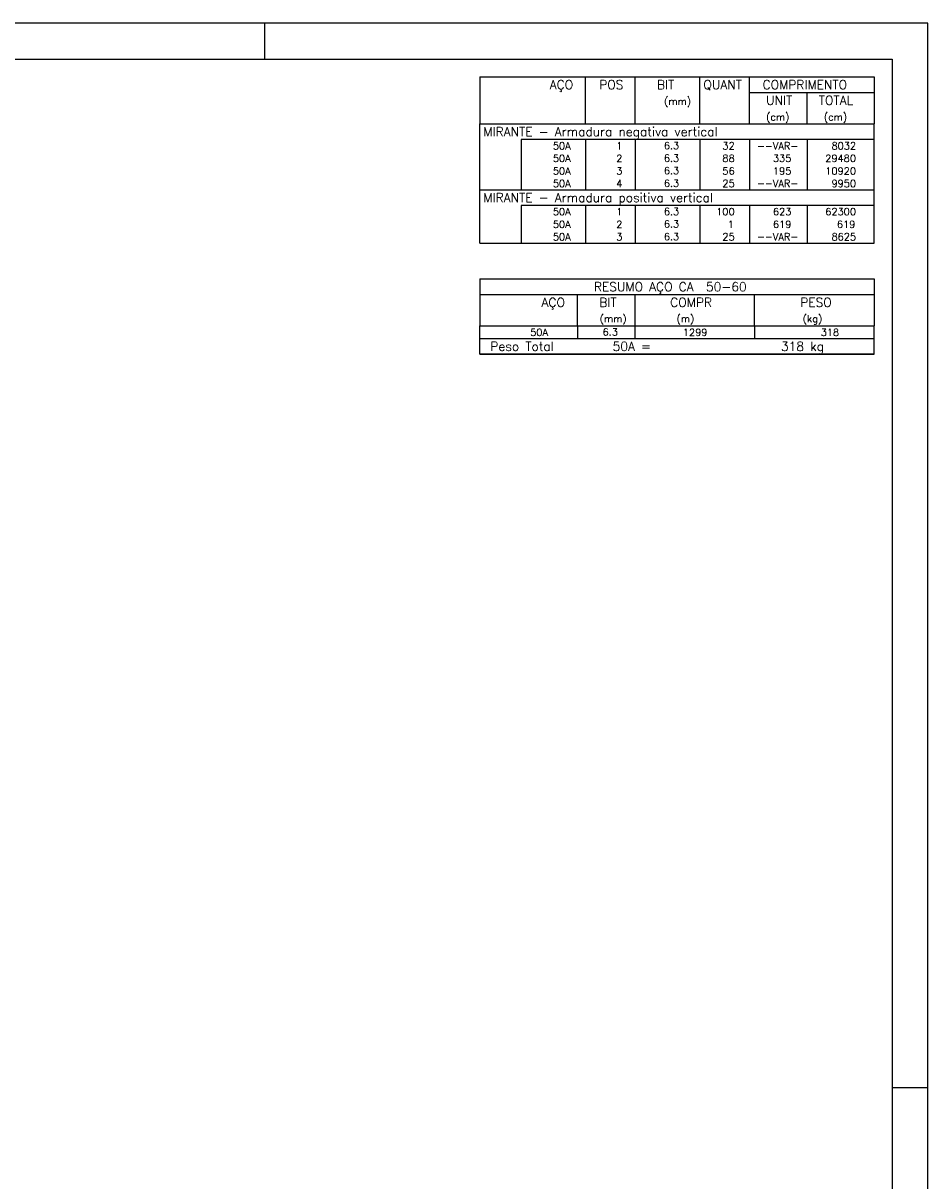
# Model space of a CAD drawing. Extents: x 0 to 84.1, y 0 to 59.4.
# Tile 7 of 7: x 58.9 to 84.1, y 27.1 to 59.4. Entities that reach past the tile are written whole.
import ezdxf

# ---------------------------------------------------------------- set-up
doc = ezdxf.new("R2010")
doc.units = 0
doc.header["$MEASUREMENT"] = 0
doc.layers.add('2', color=2, linetype='CONTINUOUS')
doc.styles.get("Standard").update_dxf_attribs({"font": 'ROMANS.SHX'})

msp = doc.modelspace()

# ---------------------------------------------------------------- linework, layer by layer
at = {"layer": '2', "linetype": 'Continuous'}
for p, q in [((84.100006, 59.400002), (0, 59.400002)), ((65.600006, 58.400002), (65.600006, 59.400002)), ((84.100006, 0), (84.100006, 59.400002)), ((71.6, 57.9025), (71.6, 56.59)), ((71.6, 57.9025), (82.6, 57.9025)), ((74.55, 56.59), (74.55, 57.9025)), ((75.93, 56.59), (75.93, 57.9025)), ((77.74, 56.59), (77.74, 57.9025)), ((79.12, 56.59), (79.12, 57.9025)), ((82.6, 57.9025), (82.6, 56.59)), ((79.12, 57.465), (82.6, 57.465)), ((80.73, 56.59), (80.73, 57.465)), ((71.6, 56.59), (82.6, 56.59)), ((71.6, 56.1525), (71.6, 56.59)), ((71.6, 56.59), (82.6, 56.59)), ((82.6, 56.1525), (82.6, 56.59)), ((71.6, 55.8025), (71.6, 56.1525)), ((82.6, 56.1525), (72.75, 56.1525)), ((72.75, 56.1525), (72.75, 55.8025)), ((74.55, 56.1525), (74.55, 55.8025)), ((75.93, 56.1525), (75.93, 55.8025)), ((77.74, 56.1525), (77.74, 55.8025)), ((79.12, 56.1525), (79.12, 55.8025)), ((80.73, 56.1525), (80.73, 55.8025)), ((82.6, 55.8025), (82.6, 56.1525)), ((71.6, 55.4525), (71.6, 55.8025)), ((72.75, 55.8025), (72.75, 55.4525)), ((74.55, 55.8025), (74.55, 55.4525)), ((75.93, 55.8025), (75.93, 55.4525)), ((77.74, 55.8025), (77.74, 55.4525)), ((79.12, 55.8025), (79.12, 55.4525)), ((80.73, 55.8025), (80.73, 55.4525)), ((82.6, 55.4525), (82.6, 55.8025)), ((71.6, 55.102501), (71.6, 55.4525)), ((72.75, 55.4525), (72.75, 55.102501)), ((74.55, 55.4525), (74.55, 55.102501)), ((75.93, 55.4525), (75.93, 55.102501)), ((77.74, 55.4525), (77.74, 55.102501)), ((79.12, 55.4525), (79.12, 55.102501)), ((80.73, 55.4525), (80.73, 55.102501)), ((82.6, 55.102501), (82.6, 55.4525)), ((71.6, 54.752501), (71.6, 55.102501)), ((72.75, 55.102501), (72.75, 54.752501)), ((74.55, 55.102501), (74.55, 54.752501)), ((75.93, 55.102501), (75.93, 54.752501)), ((77.74, 55.102501), (77.74, 54.752501)), ((79.12, 55.102501), (79.12, 54.752501)), ((80.73, 55.102501), (80.73, 54.752501)), ((82.6, 54.752501), (82.6, 55.102501)), ((71.6, 54.315001), (71.6, 54.752501)), ((71.6, 54.752501), (82.6, 54.752501)), ((82.6, 54.315001), (82.6, 54.752501)), ((71.6, 53.965001), (71.6, 54.315001)), ((82.6, 54.315001), (72.75, 54.315001)), ((72.75, 54.315001), (72.75, 53.965001)), ((74.55, 54.315001), (74.55, 53.965001)), ((75.93, 54.315001), (75.93, 53.965001)), ((77.74, 54.315001), (77.74, 53.965001)), ((79.12, 54.315001), (79.12, 53.965001)), ((80.73, 54.315001), (80.73, 53.965001)), ((82.6, 53.965001), (82.6, 54.315001)), ((71.6, 53.615001), (71.6, 53.965001)), ((72.75, 53.965001), (72.75, 53.615001)), ((74.55, 53.965001), (74.55, 53.615001)), ((75.93, 53.965001), (75.93, 53.615001)), ((77.74, 53.965001), (77.74, 53.615001)), ((79.12, 53.965001), (79.12, 53.615001)), ((80.73, 53.965001), (80.73, 53.615001)), ((82.6, 53.615001), (82.6, 53.965001)), ((71.6, 53.265001), (71.6, 53.615001)), ((72.75, 53.615001), (72.75, 53.265001)), ((74.55, 53.615001), (74.55, 53.265001)), ((75.93, 53.615001), (75.93, 53.265001)), ((77.74, 53.615001), (77.74, 53.265001)), ((79.12, 53.615001), (79.12, 53.265001)), ((80.73, 53.615001), (80.73, 53.265001)), ((82.6, 53.265001), (82.6, 53.615001)), ((71.6, 53.265001), (82.6, 53.265001)), ((71.6, 52.265001), (71.6, 50.952501)), ((71.6, 52.265001), (82.6, 52.265001)), ((82.6, 52.265001), (82.6, 50.952501)), ((71.6, 51.827501), (82.6, 51.827501)), ((74.32, 50.952501), (74.32, 51.827501)), ((75.93, 50.952501), (75.93, 51.827501)), ((79.265, 50.952501), (79.265, 51.827501)), ((71.6, 50.952501), (82.6, 50.952501)), ((71.6, 50.602501), (71.6, 50.952501)), ((74.32, 50.952501), (74.32, 50.602501)), ((75.93, 50.602501), (75.93, 50.952501)), ((79.265, 50.952501), (79.265, 50.602501)), ((82.6, 50.602501), (82.6, 50.952501)), ((71.6, 50.602501), (82.6, 50.602501)), ((71.6, 50.165001), (71.6, 50.602501)), ((71.6, 50.602501), (82.6, 50.602501)), ((82.6, 50.165001), (82.6, 50.602501)), ((82.6, 50.165001), (71.6, 50.165001)), ((71.6, 50.165001), (82.6, 50.165001)), ((84.100006, 29.700001), (83.100006, 29.700001))]:
    msp.add_line(p, q, dxfattribs=at)
msp.add_lwpolyline([(83.100006, 1), (2.5, 1), (2.5, 58.400002), (83.100006, 58.400002), (83.100006, 1)], dxfattribs=at)

# ---------------------------------------------------------------- texts
for s, height, p in [('AÇO', 0.25, (73.54958, 57.55875)), ('POS', 0.25, (74.93, 57.55875)), ('BIT', 0.25, (76.54, 57.55875)), ('QUANT', 0.25, (77.836489, 57.55875)), ('COMPRIMENTO', 0.25, (79.489469, 57.55875)), ('(mm)', 0.2, (76.74, 57.12125)), ('UNIT', 0.25, (79.586854, 57.12125)), ('TOTAL', 0.25, (81.059307, 57.12125)), ('(cm)', 0.2, (79.586854, 56.68375)), ('(cm)', 0.2, (81.196854, 56.68375)), ('MIRANTE - Armadura negativa vertical', 0.25, (71.695798, 56.24625)), ('     50A', 0.2, (72.889661, 55.8775)), ('  1', 0.2, (75.13, 55.8775)), ('    6.3', 0.2, (76.136543, 55.883544)), ('   32', 0.2, (77.92, 55.8775)), ('--VAR-', 0.2, (79.33, 55.8775)), ('   8032', 0.2, (80.963622, 55.8775)), ('     50A', 0.2, (72.889661, 55.5275)), ('  2', 0.2, (75.13, 55.5275)), ('    6.3', 0.2, (76.136543, 55.533544)), ('   88', 0.2, (77.92, 55.5275)), ('   335', 0.2, (79.33, 55.5275)), ('  29480', 0.2, (80.963622, 55.5275)), ('     50A', 0.2, (72.889661, 55.1775)), ('  3', 0.2, (75.13, 55.1775)), ('    6.3', 0.2, (76.136543, 55.183544)), ('   56', 0.2, (77.92, 55.1775)), ('   195', 0.2, (79.33, 55.1775)), ('  10920', 0.2, (80.963622, 55.1775)), ('     50A', 0.2, (72.889661, 54.8275)), ('  4', 0.2, (75.13, 54.8275)), ('    6.3', 0.2, (76.136543, 54.833544)), ('   25', 0.2, (77.92, 54.8275)), ('--VAR-', 0.2, (79.33, 54.8275)), ('   9950', 0.2, (80.963622, 54.8275)), ('MIRANTE - Armadura positiva vertical', 0.25, (71.695798, 54.408751)), ('     50A', 0.2, (72.889661, 54.040001)), ('  1', 0.2, (75.13, 54.040001)), ('    6.3', 0.2, (76.136543, 54.046044)), ('  100', 0.2, (77.92, 54.040001)), ('   623', 0.2, (79.33, 54.040001)), ('  62300', 0.2, (80.963622, 54.040001)), ('     50A', 0.2, (72.889661, 53.690001)), ('  2', 0.2, (75.13, 53.690001)), ('    6.3', 0.2, (76.136543, 53.696045)), ('    1', 0.2, (77.92, 53.690001)), ('   619', 0.2, (79.33, 53.690001)), ('    619', 0.2, (80.963622, 53.690001)), ('     50A', 0.2, (72.889661, 53.340001)), ('  3', 0.2, (75.13, 53.340001)), ('    6.3', 0.2, (76.136543, 53.346045)), ('   25', 0.2, (77.92, 53.340001)), ('--VAR-', 0.2, (79.33, 53.340001)), ('   8625', 0.2, (80.963622, 53.340001)), ('RESUMO AÇO CA  50-60', 0.25, (74.780497, 51.921251)), ('AÇO', 0.25, (73.31958, 51.483751)), ('BIT', 0.25, (74.93, 51.483751)), ('COMPR', 0.25, (76.908841, 51.487352)), ('PESO', 0.25, (80.53784, 51.487352)), ('(mm)', 0.2, (74.943861, 51.056251)), ('(m)', 0.2, (77.086146, 51.056251)), ('(kg)', 0.2, (80.606442, 51.056251)), ('     50A', 0.2, (72.259661, 50.677501)), ('    6.3', 0.2, (74.426542, 50.683545)), ('    1299', 0.2, (76.667658, 50.677501)), ('    318', 0.2, (80.515265, 50.677501)), ('Peso Total        50A =', 0.25, (71.892829, 50.258751)), ('    318 kg', 0.25, (79.257004, 50.258751))]:
    msp.add_text(s, height=height, dxfattribs=at).set_placement(p)

doc.saveas('drawing.dxf')
